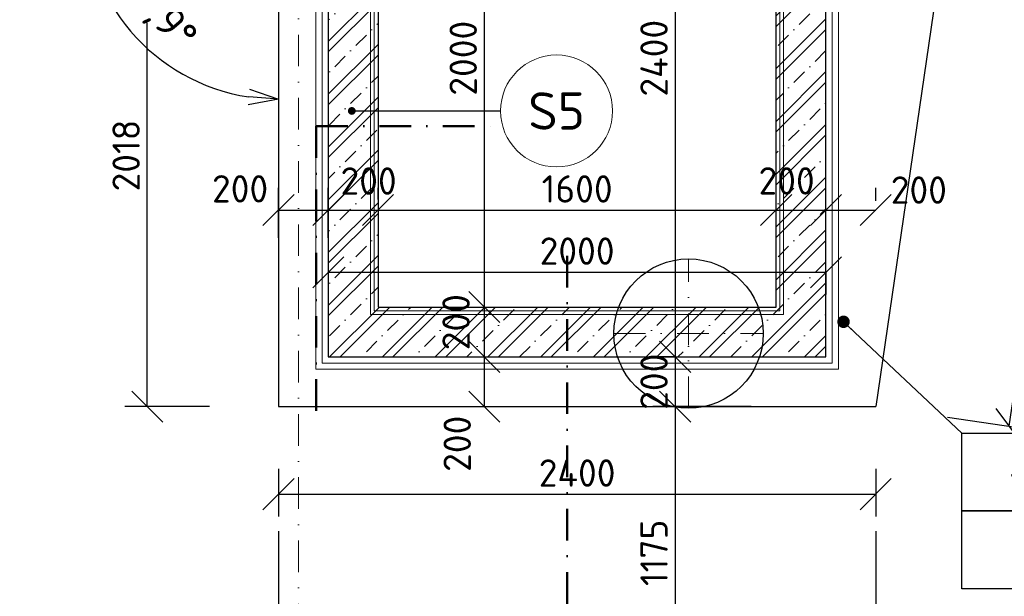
# Model space of a CAD drawing. Header units: millimetres. Extents: x -118752 to 407724, y -73278 to 155058.
# Tile 215 of 256: x 223636 to 227594, y -42094 to -39777. Entities that reach past the tile are written whole.
import ezdxf
from ezdxf.enums import TextEntityAlignment as Align

# ---------------------------------------------------------------- set-up
doc = ezdxf.new("R2010")
doc.units = ezdxf.units.MM
doc.header["$LTSCALE"] = 10
doc.linetypes.add('DASHDOT', pattern=[25.4, 12.7, -6.35, 0, -6.35])
for name, color, linetype, lineweight in [('CKBUBLINY', 1, 'Continuous', 18), ('CKBUBLINY_POPIS', 3, 'Continuous', 25), ('CKIZOLACE', 1, 'Continuous', 18), ('CKKOTY', 3, 'Continuous', 25), ('CKKOTY_VYS', 3, 'Continuous', 25), ('CKRASTR', 7, 'DASHDOT', 15), ('CKREZY_OZNACENI', 4, 'DASHDOT', 50), ('srafy', 7, 'Continuous', 18), ('základy', 5, 'Continuous', 30)]:
    doc.layers.add(name, color=color, linetype=linetype, lineweight=lineweight)
doc.layers.add('PILOTY', color=2, linetype='Continuous')
doc.styles.get("Standard").update_dxf_attribs({"font": 'isocpeur.ttf'})
doc.linetypes.add('IZOLACE_mPVC_2', pattern='A,0,[245,CADKON.SHX,S=1,R=0,X=0,Y=0],-20', length=20)
doc.linetypes.add('IZOLACE_PROTIOTRESOVA', pattern='A,0.001,[219,CADKON.SHX,S=1,R=0,X=0,Y=0],-1,[219,CADKON.SHX,S=1,R=180,X=1,Y=0],-1', length=2.001)
doc.dimstyles.new('CADKON', dxfattribs={"dimscale": 50, "dimtxt": 2.2, "dimasz": 2.5, "dimexe": 1.8, "dimexo": 5, "dimgap": 0.6, "dimtad": 1, "dimrnd": 1, "dimtxsty": 'Standard', "dimblk1": 'OBLIQUE', "dimblk2": 'OBLIQUE', "dimsah": 1, "dimcen": 2.5, "dimadec": 1, "dimazin": 2, "dimtfac": 1, "dimtdec": 4, "dimtix": 1, "dimtmove": 2, "dimatfit": 3, "dimldrblk": 'OPEN30', "dimfxl": 5, "dimfxlon": 1, "dimtolj": 1, "dimarcsym": 0})
doc.dimstyles.new('CADKON$2', dxfattribs={"dimscale": 100, "dimtxt": 2.5, "dimasz": 2.5, "dimexe": 1.8, "dimexo": 5, "dimgap": 0.6, "dimtad": 1, "dimrnd": 1, "dimtxsty": 'Standard', "dimblk1": 'OPEN30', "dimblk2": 'OPEN30', "dimsah": 1, "dimcen": 2.5, "dimadec": 1, "dimazin": 2, "dimtfac": 1, "dimtdec": 4, "dimtix": 1, "dimtmove": 0, "dimatfit": 3, "dimldrblk": 'OPEN30', "dimfxl": 5, "dimfxlon": 1, "dimtfill": 1, "dimtolj": 1, "dimarcsym": 0})

# ---------------------------------------------------------------- blocks, each defined once
blk = doc.blocks.new('_OBLIQUE')
at = {"color": 0, "linetype": 'ByBlock'}
blk.add_line((-0.5, -0.5), (0.5, 0.5), dxfattribs=at)
blk = doc.blocks.new('*D8367')
at = {"layer": 'CKKOTY', "color": 0, "lineweight": -2}
for p, q in [((224676.707947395, -41831.56233738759), (224676.707947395, -43767.45874166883)), ((227076.707947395, -41831.56233738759), (227076.707947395, -43767.45874166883)), ((224676.707947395, -43677.45874166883), (227076.707947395, -43677.45874166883))]:
    blk.add_line(p, q, dxfattribs=at)
at = {"layer": 'Defpoints', "color": 0}
for p in [(224676.707947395, -41331.56233738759), (227076.707947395, -41331.56233738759), (227076.707947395, -43677.45874166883)]:
    blk.add_point(p, dxfattribs=at)
at = {"layer": 'CKKOTY', "color": 0, "lineweight": -2, "xscale": 125, "yscale": 125, "zscale": 125, "rotation": 180}
blk.add_blockref('_OBLIQUE', (224676.707947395, -43677.45874166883), dxfattribs=at)
at = {"layer": 'CKKOTY', "color": 0, "lineweight": -2, "xscale": 125, "yscale": 125, "zscale": 125}
blk.add_blockref('_OBLIQUE', (227076.707947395, -43677.45874166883), dxfattribs=at)
at = {"layer": 'CKKOTY', "color": 0, "insert": (225876.707947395, -43592.45874166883), "char_height": 110, "attachment_point": 5}
blk.add_mtext('\\A1;2400', dxfattribs=at)
blk = doc.blocks.new('_Open30')
at = {"color": 0, "lineweight": -2}
for p, q in [((-1, 0.26794919), (0, 0)), ((0, 0), (-1, -0.26794919)), ((0, 0), (-1, 0))]:
    blk.add_line(p, q, dxfattribs=at)
blk = doc.blocks.new('*D8368')
at = {"layer": 'CKKOTY', "color": 0, "lineweight": -2}
for p, q in [((227076.707947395, -41831.56233738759), (227076.707947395, -43767.45874166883)), ((230756.707947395, -43177.55264486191), (230756.707947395, -43767.45874166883)), ((227076.707947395, -43677.45874166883), (230756.707947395, -43677.45874166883))]:
    blk.add_line(p, q, dxfattribs=at)
at = {"layer": 'Defpoints', "color": 0}
for p in [(227076.707947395, -41331.56233738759), (230756.707947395, -42677.55264486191), (230756.707947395, -43677.45874166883)]:
    blk.add_point(p, dxfattribs=at)
at = {"layer": 'CKKOTY', "color": 0, "lineweight": -2, "xscale": 125, "yscale": 125, "zscale": 125, "rotation": 180}
blk.add_blockref('_OBLIQUE', (227076.707947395, -43677.45874166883), dxfattribs=at)
at = {"layer": 'CKKOTY', "color": 0, "lineweight": -2, "xscale": 125, "yscale": 125, "zscale": 125}
blk.add_blockref('_OBLIQUE', (230756.707947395, -43677.45874166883), dxfattribs=at)
at = {"layer": 'CKKOTY', "color": 0, "insert": (228916.707947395, -43592.45874166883), "char_height": 110, "attachment_point": 5}
blk.add_mtext('\\A1;3680', dxfattribs=at)
blk = doc.blocks.new('*D8372')
at = {"layer": 'CKKOTY', "color": 0, "lineweight": -2}
for p, q in [((226076.707947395, -38731.56233738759), (226180.8257833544, -38731.56233738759)), ((226270.8257833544, -38731.56233738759), (226270.8257833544, -41131.56233738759)), ((226076.707947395, -41131.56233738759), (226180.8257833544, -41131.56233738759))]:
    blk.add_line(p, q, dxfattribs=at)
at = {"layer": 'Defpoints', "color": 0}
for p in [(226576.707947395, -38731.56233738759), (226270.8257833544, -41131.56233738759), (226576.707947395, -41131.56233738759)]:
    blk.add_point(p, dxfattribs=at)
at = {"layer": 'CKKOTY', "color": 0, "lineweight": -2, "xscale": 125, "yscale": 125, "zscale": 125}
for p, rotation in [((226270.8257833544, -38731.56233738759), 90), ((226270.8257833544, -41131.56233738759), 270)]:
    blk.add_blockref('_OBLIQUE', p, dxfattribs=dict(at, rotation=rotation))
at = {"layer": 'CKKOTY', "color": 0, "insert": (226185.8257833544, -39931.56233738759), "char_height": 110, "attachment_point": 5, "rotation": 90}
blk.add_mtext('\\A1;2400', dxfattribs=at)
blk = doc.blocks.new('*D8374')
at = {"layer": 'CKKOTY', "color": 0, "lineweight": -2}
for p, q in [((226576.707947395, -41331.56233738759), (226180.8257833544, -41331.56233738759)), ((226270.8257833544, -41331.56233738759), (226270.8257833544, -42506.56233738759)), ((223536.707947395, -42506.56233738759), (226360.8257833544, -42506.56233738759))]:
    blk.add_line(p, q, dxfattribs=at)
at = {"layer": 'Defpoints', "color": 0}
for p in [(227076.707947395, -41331.56233738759), (223036.707947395, -42506.56233738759), (226270.8257833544, -42506.56233738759)]:
    blk.add_point(p, dxfattribs=at)
at = {"layer": 'CKKOTY', "color": 0, "lineweight": -2, "xscale": 125, "yscale": 125, "zscale": 125}
for p, rotation in [((226270.8257833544, -41331.56233738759), 90), ((226270.8257833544, -42506.56233738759), 270)]:
    blk.add_blockref('_OBLIQUE', p, dxfattribs=dict(at, rotation=rotation))
at = {"layer": 'CKKOTY', "color": 0, "insert": (226185.8257833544, -41919.06233738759), "char_height": 110, "attachment_point": 5, "rotation": 90}
blk.add_mtext('\\A1;1175', dxfattribs=at)
blk = doc.blocks.new('*D8376')
at = {"layer": 'CKKOTY', "color": 0, "lineweight": -2}
for p, q in [((224676.707947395, -41831.56233738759), (224676.707947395, -43767.45874166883)), ((223036.707947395, -43506.56233738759), (223036.707947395, -43767.45874166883)), ((224676.707947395, -43677.45874166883), (223036.707947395, -43677.45874166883))]:
    blk.add_line(p, q, dxfattribs=at)
at = {"layer": 'Defpoints', "color": 0}
for p in [(224676.707947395, -41331.56233738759), (223036.707947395, -43006.56233738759), (223036.707947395, -43677.45874166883)]:
    blk.add_point(p, dxfattribs=at)
at = {"layer": 'CKKOTY', "color": 0, "lineweight": -2, "xscale": 125, "yscale": 125, "zscale": 125, "rotation": 180}
blk.add_blockref('_OBLIQUE', (223036.707947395, -43677.45874166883), dxfattribs=at)
at = {"layer": 'CKKOTY', "color": 0, "lineweight": -2, "xscale": 125, "yscale": 125, "zscale": 125}
blk.add_blockref('_OBLIQUE', (224676.707947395, -43677.45874166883), dxfattribs=at)
at = {"layer": 'CKKOTY', "color": 0, "insert": (223856.707947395, -43592.45874166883), "char_height": 110, "attachment_point": 5}
blk.add_mtext('\\A1;1640', dxfattribs=at)
blk = doc.blocks.new('AB2DFOUND_HEAD')
blk.add_lwpolyline([(-2.999999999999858, 7.105427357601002e-15), (-2.999999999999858, 2.500000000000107), (3.000000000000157, 2.500000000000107), (3.000000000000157, 7.105427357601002e-15), (-2.999999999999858, 7.105427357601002e-15)])
blk = doc.blocks.new('AB2DFOUND_FOOT')
blk.add_lwpolyline([(-2.999999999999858, -2.49999999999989), (-2.999999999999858, 7.105427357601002e-15), (3.000000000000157, 7.105427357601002e-15), (3.000000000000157, -2.49999999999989), (-2.999999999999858, -2.49999999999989)])
blk = doc.blocks.new('*D10421')
at = {"layer": 'CKKOTY', "color": 0, "lineweight": -2}
for p, q in [((224676.707947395, -41581.56233738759), (224676.707947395, -41773.48789947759)), ((227076.707947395, -41581.56233738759), (227076.707947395, -41773.48789947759)), ((224676.707947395, -41683.48789947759), (227076.707947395, -41683.48789947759))]:
    blk.add_line(p, q, dxfattribs=at)
at = {"layer": 'Defpoints', "color": 0}
for p in [(224676.707947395, -41331.56233738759), (227076.707947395, -41331.56233738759), (227076.707947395, -41683.48789947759)]:
    blk.add_point(p, dxfattribs=at)
at = {"layer": 'CKKOTY', "color": 0, "lineweight": -2, "xscale": 125, "yscale": 125, "zscale": 125, "rotation": 180}
blk.add_blockref('_OBLIQUE', (224676.707947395, -41683.48789947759), dxfattribs=at)
at = {"layer": 'CKKOTY', "color": 0, "lineweight": -2, "xscale": 125, "yscale": 125, "zscale": 125}
blk.add_blockref('_OBLIQUE', (227076.707947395, -41683.48789947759), dxfattribs=at)
at = {"layer": 'CKKOTY', "color": 0, "insert": (225876.707947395, -41598.48789947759), "char_height": 110, "attachment_point": 5}
blk.add_mtext('\\A1;2400', dxfattribs=at)
blk = doc.blocks.new('*D10422')
at = {"layer": 'CKKOTY', "color": 0, "lineweight": -2}
for p, q in [((224676.707947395, -40653.79635581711), (224676.707947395, -40451.73582554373)), ((224876.707947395, -40653.79635581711), (224876.707947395, -40451.73582554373)), ((224676.707947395, -40541.73582554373), (224876.707947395, -40541.73582554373))]:
    blk.add_line(p, q, dxfattribs=at)
at = {"layer": 'Defpoints', "color": 0}
for p in [(224876.707947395, -40541.73582554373), (224676.707947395, -40903.79635581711), (224876.707947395, -40903.79635581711)]:
    blk.add_point(p, dxfattribs=at)
at = {"layer": 'CKKOTY', "color": 0, "lineweight": -2, "xscale": 125, "yscale": 125, "zscale": 125, "rotation": 180}
blk.add_blockref('_OBLIQUE', (224676.707947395, -40541.73582554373), dxfattribs=at)
at = {"layer": 'CKKOTY', "color": 0, "lineweight": -2, "xscale": 125, "yscale": 125, "zscale": 125}
blk.add_blockref('_OBLIQUE', (224876.707947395, -40541.73582554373), dxfattribs=at)
at = {"layer": 'CKKOTY', "color": 0, "insert": (224522.1608837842, -40456.40566147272), "char_height": 110, "attachment_point": 5}
blk.add_mtext('\\A1;200', dxfattribs=at)
blk = doc.blocks.new('*D10423')
at = {"layer": 'CKKOTY', "color": 0, "lineweight": -2}
for p, q in [((224876.707947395, -40653.79635581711), (224876.707947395, -40451.73582554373)), ((225076.707947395, -40498.71962491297), (225076.707947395, -40451.73582554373)), ((224876.707947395, -40541.73582554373), (225076.707947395, -40541.73582554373))]:
    blk.add_line(p, q, dxfattribs=at)
at = {"layer": 'Defpoints', "color": 0}
for p in [(225076.707947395, -40541.73582554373), (225076.707947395, -40748.71962491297), (224876.707947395, -40903.79635581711)]:
    blk.add_point(p, dxfattribs=at)
at = {"layer": 'CKKOTY', "color": 0, "lineweight": -2, "xscale": 125, "yscale": 125, "zscale": 125, "rotation": 180}
blk.add_blockref('_OBLIQUE', (224876.707947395, -40541.73582554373), dxfattribs=at)
at = {"layer": 'CKKOTY', "color": 0, "lineweight": -2, "xscale": 125, "yscale": 125, "zscale": 125}
blk.add_blockref('_OBLIQUE', (225076.707947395, -40541.73582554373), dxfattribs=at)
at = {"layer": 'CKKOTY', "color": 0, "insert": (225038.6214276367, -40425.01855659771), "char_height": 110, "attachment_point": 5}
blk.add_mtext('\\A1;200', dxfattribs=at)
blk = doc.blocks.new('*D10424')
at = {"layer": 'CKKOTY', "color": 0, "lineweight": -2}
for p, q in [((225076.707947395, -40498.71962491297), (225076.707947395, -40451.73582554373)), ((226676.707947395, -40504.37454967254), (226676.707947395, -40451.73582554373)), ((225076.707947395, -40541.73582554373), (226676.707947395, -40541.73582554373))]:
    blk.add_line(p, q, dxfattribs=at)
at = {"layer": 'Defpoints', "color": 0}
for p in [(226676.707947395, -40541.73582554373), (225076.707947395, -40748.71962491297), (226676.707947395, -40754.37454967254)]:
    blk.add_point(p, dxfattribs=at)
at = {"layer": 'CKKOTY', "color": 0, "lineweight": -2, "xscale": 125, "yscale": 125, "zscale": 125, "rotation": 180}
blk.add_blockref('_OBLIQUE', (225076.707947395, -40541.73582554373), dxfattribs=at)
at = {"layer": 'CKKOTY', "color": 0, "lineweight": -2, "xscale": 125, "yscale": 125, "zscale": 125}
blk.add_blockref('_OBLIQUE', (226676.707947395, -40541.73582554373), dxfattribs=at)
at = {"layer": 'CKKOTY', "color": 0, "insert": (225876.707947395, -40456.73582554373), "char_height": 110, "attachment_point": 5}
blk.add_mtext('\\A1;1600', dxfattribs=at)
blk = doc.blocks.new('*D10425')
at = {"layer": 'CKKOTY', "color": 0, "lineweight": -2}
for p, q in [((226676.707947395, -40504.37454967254), (226676.707947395, -40451.73582554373)), ((226876.707947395, -40504.37454967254), (226876.707947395, -40451.73582554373)), ((226676.707947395, -40541.73582554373), (226876.707947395, -40541.73582554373))]:
    blk.add_line(p, q, dxfattribs=at)
at = {"layer": 'Defpoints', "color": 0}
for p in [(226876.707947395, -40541.73582554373), (226676.707947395, -40754.37454967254), (226876.707947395, -40754.37454967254)]:
    blk.add_point(p, dxfattribs=at)
at = {"layer": 'CKKOTY', "color": 0, "lineweight": -2, "xscale": 125, "yscale": 125, "zscale": 125, "rotation": 180}
blk.add_blockref('_OBLIQUE', (226676.707947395, -40541.73582554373), dxfattribs=at)
at = {"layer": 'CKKOTY', "color": 0, "lineweight": -2, "xscale": 125, "yscale": 125, "zscale": 125}
blk.add_blockref('_OBLIQUE', (226876.707947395, -40541.73582554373), dxfattribs=at)
at = {"layer": 'CKKOTY', "color": 0, "insert": (226718.6287937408, -40424.48230505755), "char_height": 110, "attachment_point": 5}
blk.add_mtext('\\A1;200', dxfattribs=at)
blk = doc.blocks.new('*D10426')
at = {"layer": 'CKKOTY', "color": 0, "lineweight": -2}
for p, q in [((226876.707947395, -40504.37454967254), (226876.707947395, -40451.73582554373)), ((227076.707947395, -40504.37454967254), (227076.707947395, -40451.73582554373)), ((226876.707947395, -40541.73582554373), (227076.707947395, -40541.73582554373))]:
    blk.add_line(p, q, dxfattribs=at)
at = {"layer": 'Defpoints', "color": 0}
for p in [(227076.707947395, -40541.73582554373), (226876.707947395, -40754.37454967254), (227076.707947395, -40754.37454967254)]:
    blk.add_point(p, dxfattribs=at)
at = {"layer": 'CKKOTY', "color": 0, "lineweight": -2, "xscale": 125, "yscale": 125, "zscale": 125, "rotation": 180}
blk.add_blockref('_OBLIQUE', (226876.707947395, -40541.73582554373), dxfattribs=at)
at = {"layer": 'CKKOTY', "color": 0, "lineweight": -2, "xscale": 125, "yscale": 125, "zscale": 125}
blk.add_blockref('_OBLIQUE', (227076.707947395, -40541.73582554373), dxfattribs=at)
at = {"layer": 'CKKOTY', "color": 0, "insert": (227249.990589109, -40461.27792992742), "char_height": 110, "attachment_point": 5}
blk.add_mtext('\\A1;200', dxfattribs=at)
blk = doc.blocks.new('*D10427')
at = {"layer": 'CKKOTY', "color": 0, "lineweight": -2}
for p, q in [((225314.2257279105, -41131.56233738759), (225593.9375450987, -41131.56233738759)), ((225503.9375450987, -41331.56233738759), (225503.9375450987, -41131.56233738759)), ((225253.9375450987, -41331.56233738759), (225593.9375450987, -41331.56233738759))]:
    blk.add_line(p, q, dxfattribs=at)
at = {"layer": 'Defpoints', "color": 0}
for p in [(225064.2257279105, -41131.56233738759), (225503.9375450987, -41131.56233738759), (224976.707947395, -41331.56233738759)]:
    blk.add_point(p, dxfattribs=at)
at = {"layer": 'CKKOTY', "color": 0, "lineweight": -2, "xscale": 125, "yscale": 125, "zscale": 125}
for p, rotation in [((225503.9375450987, -41131.56233738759), 90), ((225503.9375450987, -41331.56233738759), 270)]:
    blk.add_blockref('_OBLIQUE', p, dxfattribs=dict(at, rotation=rotation))
at = {"layer": 'CKKOTY', "color": 0, "insert": (225394.8867046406, -41480.9251523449), "char_height": 110, "attachment_point": 5, "rotation": 90}
blk.add_mtext('\\A1;200', dxfattribs=at)
blk = doc.blocks.new('*D10428')
at = {"layer": 'CKKOTY', "color": 0, "lineweight": -2}
for p, q in [((225326.707947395, -40931.56233738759), (225593.9375450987, -40931.56233738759)), ((225503.9375450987, -41131.56233738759), (225503.9375450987, -40931.56233738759)), ((225314.2257279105, -41131.56233738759), (225593.9375450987, -41131.56233738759))]:
    blk.add_line(p, q, dxfattribs=at)
at = {"layer": 'Defpoints', "color": 0}
for p in [(225076.707947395, -40931.56233738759), (225503.9375450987, -40931.56233738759), (225064.2257279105, -41131.56233738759)]:
    blk.add_point(p, dxfattribs=at)
at = {"layer": 'CKKOTY', "color": 0, "lineweight": -2, "xscale": 125, "yscale": 125, "zscale": 125}
for p, rotation in [((225503.9375450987, -40931.56233738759), 90), ((225503.9375450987, -41131.56233738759), 270)]:
    blk.add_blockref('_OBLIQUE', p, dxfattribs=dict(at, rotation=rotation))
at = {"layer": 'CKKOTY', "color": 0, "insert": (225390.1814380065, -40992.20132515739), "char_height": 110, "attachment_point": 5, "rotation": 90}
blk.add_mtext('\\A1;200', dxfattribs=at)
blk = doc.blocks.new('*D10429')
at = {"layer": 'CKKOTY', "color": 0, "lineweight": -2}
for p, q in [((225326.707947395, -38931.56233738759), (225593.9375450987, -38931.56233738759)), ((225503.9375450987, -40931.56233738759), (225503.9375450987, -38931.56233738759)), ((225326.707947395, -40931.56233738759), (225593.9375450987, -40931.56233738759))]:
    blk.add_line(p, q, dxfattribs=at)
at = {"layer": 'Defpoints', "color": 0}
for p in [(225076.707947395, -38931.56233738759), (225503.9375450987, -38931.56233738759), (225076.707947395, -40931.56233738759)]:
    blk.add_point(p, dxfattribs=at)
at = {"layer": 'CKKOTY', "color": 0, "lineweight": -2, "xscale": 125, "yscale": 125, "zscale": 125}
for p, rotation in [((225503.9375450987, -38931.56233738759), 90), ((225503.9375450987, -40931.56233738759), 270)]:
    blk.add_blockref('_OBLIQUE', p, dxfattribs=dict(at, rotation=rotation))
at = {"layer": 'CKKOTY', "color": 0, "insert": (225418.9375450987, -39931.56233738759), "char_height": 110, "attachment_point": 5, "rotation": 90}
blk.add_mtext('\\A1;2000', dxfattribs=at)
blk = doc.blocks.new('*D10436')
at = {"layer": 'CKKOTY', "color": 0, "lineweight": -2}
for p, q in [((224876.707947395, -40791.5769996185), (226876.707947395, -40791.5769996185)), ((224876.707947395, -40791.73582554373), (224876.707947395, -40881.5769996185)), ((226876.707947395, -40791.73582554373), (226876.707947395, -40881.5769996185))]:
    blk.add_line(p, q, dxfattribs=at)
at = {"layer": 'Defpoints', "color": 0}
for p in [(224876.707947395, -40541.73582554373), (226876.707947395, -40541.73582554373), (226876.707947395, -40791.5769996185)]:
    blk.add_point(p, dxfattribs=at)
at = {"layer": 'CKKOTY', "color": 0, "lineweight": -2, "xscale": 125, "yscale": 125, "zscale": 125, "rotation": 180}
blk.add_blockref('_OBLIQUE', (224876.707947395, -40791.5769996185), dxfattribs=at)
at = {"layer": 'CKKOTY', "color": 0, "lineweight": -2, "xscale": 125, "yscale": 125, "zscale": 125}
blk.add_blockref('_OBLIQUE', (226876.707947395, -40791.5769996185), dxfattribs=at)
at = {"layer": 'CKKOTY', "color": 0, "insert": (225876.707947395, -40706.5769996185), "char_height": 110, "attachment_point": 5}
blk.add_mtext('\\A1;2000', dxfattribs=at)
blk = doc.blocks.new('*D10437')
at = {"layer": 'CKKOTY', "color": 0, "lineweight": -2}
for p, q in [((226267.9150395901, -41131.56233738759), (226180.8257833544, -41131.56233738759)), ((226270.8257833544, -41131.56233738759), (226270.8257833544, -41331.56233738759)), ((226267.9150395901, -41331.56233738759), (226180.8257833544, -41331.56233738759))]:
    blk.add_line(p, q, dxfattribs=at)
at = {"layer": 'Defpoints', "color": 0}
for p in [(226517.9150395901, -41131.56233738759), (226270.8257833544, -41331.56233738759), (226517.9150395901, -41331.56233738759)]:
    blk.add_point(p, dxfattribs=at)
at = {"layer": 'CKKOTY', "color": 0, "lineweight": -2, "xscale": 125, "yscale": 125, "zscale": 125}
for p, rotation in [((226270.8257833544, -41131.56233738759), 270), ((226270.8257833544, -41331.56233738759), 90)]:
    blk.add_blockref('_OBLIQUE', p, dxfattribs=dict(at, rotation=rotation))
at = {"layer": 'CKKOTY', "color": 0, "insert": (226185.8257833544, -41231.56233738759), "char_height": 110, "attachment_point": 5, "rotation": 90}
blk.add_mtext('\\A1;200', dxfattribs=at)
blk = doc.blocks.new('*D10443')
at = {"layer": 'CKKOTY', "color": 0, "lineweight": -2}
for p, q in [((224399.2032825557, -39313.75565173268), (224059.2032825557, -39313.75565173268)), ((224149.2032825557, -41331.56233738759), (224149.2032825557, -39313.75565173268)), ((224399.2032825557, -41331.56233738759), (224059.2032825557, -41331.56233738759))]:
    blk.add_line(p, q, dxfattribs=at)
at = {"layer": 'Defpoints', "color": 0}
for p in [(224149.2032825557, -39313.75565173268), (224676.707947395, -39313.75565173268), (224676.707947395, -41331.56233738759)]:
    blk.add_point(p, dxfattribs=at)
at = {"layer": 'CKKOTY', "color": 0, "lineweight": -2, "xscale": 125, "yscale": 125, "zscale": 125}
for p, rotation in [((224149.2032825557, -39313.75565173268), 90), ((224149.2032825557, -41331.56233738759), 270)]:
    blk.add_blockref('_OBLIQUE', p, dxfattribs=dict(at, rotation=rotation))
at = {"layer": 'CKKOTY', "color": 0, "insert": (224064.2032825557, -40322.65899456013), "char_height": 110, "attachment_point": 5, "rotation": 90}
blk.add_mtext('\\A1;2018', dxfattribs=at)
blk = doc.blocks.new('*D10462')
at = {"layer": 'CKKOTY', "color": 0, "lineweight": -2}
blk.add_arc((224676.707947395, -39313.75565173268), 782.7448877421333, 179.9290958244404, 261.2075510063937, dxfattribs=at)
at = {"layer": 'Defpoints', "color": 0}
for p in [(223546.5807097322, -39137.52293892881), (224676.707947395, -39313.75565173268), (224676.707947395, -39313.75565173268), (223962.1420109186, -39633.26321301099), (224676.707947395, -41331.56233738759)]:
    blk.add_point(p, dxfattribs=at)
at = {"layer": 'CKKOTY', "color": 0, "lineweight": -2, "xscale": 120, "yscale": 120, "zscale": 120}
for p, rotation in [((223903.3101156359, -39193.15153440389), 85.5328713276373), ((224676.707947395, -40096.50053947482), 355.6037755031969)]:
    blk.add_blockref('_Open30', p, dxfattribs=dict(at, rotation=rotation))
at = {"layer": 'CKKOTY', "color": 0, "insert": (224182.3819713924, -39736.97041798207), "char_height": 120, "attachment_point": 5, "rotation": 310.5683234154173, "bg_fill": 3, "box_fill_scale": 1.1, "bg_fill_color": 256, "bg_fill_true_color": 13158600, "bg_fill_transparency": 0}
blk.add_mtext('\\A1;98,9%%d', dxfattribs=at)
blk = doc.blocks.new('*D10463')
at = {"layer": 'CKKOTY', "color": 0, "lineweight": -2}
for p, q in [((227836.3431775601, -38184.75027332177), (228172.6950661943, -38234.42327415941)), ((227612.6397168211, -41410.7096237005), (228083.6607427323, -38221.27453864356)), ((227365.3221516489, -41374.18535837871), (227701.6740402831, -41423.85835921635))]:
    blk.add_line(p, q, dxfattribs=at)
at = {"layer": 'Defpoints', "color": 0}
for p in [(227547.7289733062, -38142.12725233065), (228083.6607427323, -38221.27453864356), (227076.707947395, -41331.56233738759)]:
    blk.add_point(p, dxfattribs=at)
at = {"layer": 'CKKOTY', "color": 0, "lineweight": -2, "xscale": 125, "yscale": 125, "zscale": 125}
for p, rotation in [((228083.6607427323, -38221.27453864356), 81.59918726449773), ((227612.6397168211, -41410.7096237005), 261.5991872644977)]:
    blk.add_blockref('_OBLIQUE', p, dxfattribs=dict(at, rotation=rotation))
at = {"layer": 'CKKOTY', "color": 0, "insert": (227764.0622576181, -39803.57383096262), "char_height": 110, "attachment_point": 5, "rotation": 81.59918726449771}
blk.add_mtext('\\A1;3224', dxfattribs=at)
blk = doc.blocks.new('CK_BUBBLE_1_0_0')
at = {"color": 0, "linetype": 'ByBlock', "lineweight": -2}
blk.add_circle((-1.043609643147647e-14, -5.329070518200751e-15), 1, dxfattribs=at)

msp = doc.modelspace()

# ---------------------------------------------------------------- hatches: boundary and pattern name
at = {"layer": 'srafy'}
h = msp.add_hatch(dxfattribs=at)
h.set_pattern_fill('BETON-ZELEZOBETON', color=256, scale=30)
h.set_pattern_definition([(45, (0, 0), (-106.0660171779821, 106.0660171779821), []), (45, (42.42640686, 0), (-106.0660171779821, 106.0660171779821), []), (45, (127.2792204, 0), (-63.63961030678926, 148.492424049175), [60, -30, 0, -30])])
edge = h.paths.add_edge_path()
edge.add_line((224876.707947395, -39142.5266300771), (224876.707947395, -40205.15020345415))
edge.add_line((224876.707947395, -40205.15020345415), (225076.707947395, -40205.15020345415))
edge.add_line((225076.707947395, -40205.15020345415), (225076.707947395, -38931.56233738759))
edge.add_line((225076.707947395, -38931.56233738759), (226493.8652349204, -38931.56233738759))
edge.add_arc((226776.707947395, -38831.56233738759), 300, 180.0000000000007, 199.4712206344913, ccw=False)
edge.add_arc((226776.707947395, -38831.56233738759), 300, 171.136646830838, 180, ccw=False)
edge.add_line((226480.2903620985, -38785.3388030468), (226135.4381061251, -38731.56233738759))
edge.add_line((226135.4381061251, -38731.56233738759), (225476.707947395, -38731.56233738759))
edge.add_line((225476.707947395, -38731.56233738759), (225056.707947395, -38731.56233738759))
edge.add_line((225056.707947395, -38731.56233738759), (225056.707947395, -38816.56233738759))
edge.add_line((225056.707947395, -38816.56233738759), (224876.707947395, -38816.56233738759))
edge.add_line((224876.707947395, -38816.56233738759), (224876.707947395, -39142.5266300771))
h.paths.add_polyline_path([(224876.707947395, -40205.15020345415), (224876.707947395, -41131.56233738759), (225837.2753389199, -41131.56233738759), (225837.2753389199, -40931.56233738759), (225076.707947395, -40931.56233738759), (225076.707947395, -40205.15020345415)])
edge = h.paths.add_edge_path()
edge.add_arc((226324.4859728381, -41038.12432765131), 300, 159.1938909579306, 180, ccw=False)
edge.add_line((226044.0496302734, -40931.56233738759), (225837.2753389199, -40931.56233738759))
edge.add_line((225837.2753389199, -40931.56233738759), (225837.2753389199, -41131.56233738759))
edge.add_line((225837.2753389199, -41131.56233738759), (226039.4081968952, -41131.56233738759))
edge.add_arc((226324.4859728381, -41038.12432765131), 300, 179.9999999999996, 198.1472408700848, ccw=False)
edge = h.paths.add_edge_path()
edge.add_arc((226324.4859728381, -41038.12432765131), 300, 159.1938909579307, 180.0000000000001)
edge.add_line((226024.4859728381, -41038.1243276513), (226324.4859728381, -41038.1243276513))
edge.add_line((226324.4859728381, -41038.1243276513), (226324.4859728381, -40931.56233738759))
edge.add_line((226324.4859728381, -40931.56233738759), (226044.0496302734, -40931.56233738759))
edge = h.paths.add_edge_path()
edge.add_arc((226324.4859728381, -41038.12432765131), 300, 180, 198.1472408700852)
edge.add_line((226039.4081968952, -41131.56233738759), (226324.4859728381, -41131.56233738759))
edge.add_line((226324.4859728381, -41131.56233738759), (226324.4859728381, -41038.1243276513))
edge.add_line((226324.4859728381, -41038.1243276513), (226024.4859728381, -41038.1243276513))
edge = h.paths.add_edge_path()
edge.add_arc((226324.4859728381, -41038.12432765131), 300, 341.8527591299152, 360.0000000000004)
edge.add_line((226624.4859728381, -41038.1243276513), (226324.4859728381, -41038.1243276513))
edge.add_line((226324.4859728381, -41038.1243276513), (226324.4859728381, -41131.56233738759))
edge.add_line((226324.4859728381, -41131.56233738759), (226609.5637487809, -41131.56233738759))
edge = h.paths.add_edge_path()
edge.add_line((226324.4859728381, -40931.56233738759), (226324.4859728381, -41038.1243276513))
edge.add_line((226324.4859728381, -41038.1243276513), (226624.4859728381, -41038.1243276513))
edge.add_arc((226324.4859728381, -41038.12432765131), 300, 0, 20.80610904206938)
edge.add_line((226604.9223154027, -40931.56233738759), (226324.4859728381, -40931.56233738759))
edge = h.paths.add_edge_path()
edge.add_line((226676.707947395, -40931.56233738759), (226604.9223154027, -40931.56233738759))
edge.add_arc((226324.4859728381, -41038.12432765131), 300, -1.1368683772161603e-13, 20.80610904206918, ccw=False)
edge.add_arc((226324.4859728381, -41038.12432765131), 300, 341.8527591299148, 360, ccw=False)
edge.add_line((226609.5637487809, -41131.56233738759), (226876.707947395, -41131.56233738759))
edge.add_line((226876.707947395, -41131.56233738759), (226876.707947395, -39454.40781819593))
edge.add_line((226876.707947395, -39454.40781819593), (226876.707947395, -39114.4050498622))
edge.add_arc((226776.707947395, -38831.56233738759), 300, 270.0000000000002, 289.4712206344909, ccw=False)
edge.add_arc((226776.707947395, -38831.56233738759), 300, 263.69088369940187, 270, ccw=False)
edge.add_arc((226776.707947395, -38831.56233738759), 300, 250.5287793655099, 263.69088369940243, ccw=False)
edge.add_line((226676.707947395, -39114.4050498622), (226676.707947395, -40931.56233738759))
edge = h.paths.add_edge_path()
edge.add_line((226876.707947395, -38847.15639679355), (226776.707947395, -38831.56233738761))
edge.add_line((226776.707947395, -38831.56233738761), (226776.707947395, -39131.5623373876))
edge.add_arc((226776.707947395, -38831.56233738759), 300, 270, 289.4712206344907)
edge.add_line((226876.707947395, -39114.4050498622), (226876.707947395, -38847.15639679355))
edge = h.paths.add_edge_path()
edge.add_line((226776.707947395, -39131.5623373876), (226776.707947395, -38831.56233738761))
edge.add_line((226776.707947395, -38831.56233738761), (226743.7402099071, -39129.74538231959))
edge.add_arc((226776.707947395, -38831.56233738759), 300, 263.6908836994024, 270.0000000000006)
edge = h.paths.add_edge_path()
edge.add_line((226676.707947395, -38931.56233738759), (226676.707947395, -39114.4050498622))
edge.add_arc((226776.707947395, -38831.56233738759), 300, 250.5287793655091, 263.6908836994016)
edge.add_line((226743.7402099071, -39129.74538231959), (226776.707947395, -38831.56233738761))
edge.add_line((226776.707947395, -38831.56233738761), (226727.3050165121, -38823.85841499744))
edge.add_line((226727.3050165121, -38823.85841499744), (226476.707947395, -38831.56233738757))
edge.add_arc((226776.707947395, -38831.56233738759), 300, 180, 199.4712206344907)
edge.add_line((226493.8652349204, -38931.56233738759), (226676.707947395, -38931.56233738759))
edge = h.paths.add_edge_path()
edge.add_arc((226776.707947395, -38831.56233738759), 300, 171.1366468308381, 180.0000000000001)
edge.add_line((226476.707947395, -38831.56233738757), (226727.3050165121, -38823.85841499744))
edge.add_line((226727.3050165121, -38823.85841499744), (226480.2903620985, -38785.3388030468))
edge = h.paths.add_edge_path()
edge.add_line((226476.707947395, -38731.56233738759), (226135.4381061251, -38731.56233738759))
edge.add_line((226135.4381061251, -38731.56233738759), (226480.2903620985, -38785.3388030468))
edge.add_arc((226776.707947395, -38831.56233738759), 300, 160.5287793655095, 171.1366468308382, ccw=False)
edge.add_line((226493.8652349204, -38731.56233738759), (226476.707947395, -38731.56233738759))
edge = h.paths.add_edge_path()
edge.add_line((226727.3050165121, -38823.85841499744), (226776.707947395, -38822.33965683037))
edge.add_line((226776.707947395, -38822.33965683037), (226776.707947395, -38731.56233738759))
edge.add_line((226776.707947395, -38731.56233738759), (226493.8652349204, -38731.56233738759))
edge.add_arc((226776.707947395, -38831.56233738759), 300, 160.5287793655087, 171.1366468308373)
edge.add_line((226480.2903620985, -38785.3388030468), (226727.3050165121, -38823.85841499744))
h.paths.add_polyline_path([(226876.707947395, -38819.26542997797), (226876.707947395, -38731.56233738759), (226787.7641553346, -38731.56233738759), (226777.7311037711, -38822.30820268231), (226776.707947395, -38831.56233738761), (226876.707947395, -38847.15639679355)])
h.paths.add_polyline_path([(225056.707947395, -38816.56233738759), (225056.707947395, -38731.56233738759), (224876.707947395, -38731.56233738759), (224876.707947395, -38816.56233738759)])
h.paths.add_polyline_path([(225568.5788288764, -38807.64328228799), (225568.5788288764, -38565.64328228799), (225733.5788288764, -38565.64328228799), (225733.5788288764, -38807.64328228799)], flags=24)
h.paths.add_polyline_path([(225307.6814380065, -41124.20132515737), (225307.6814380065, -40860.20132515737), (225472.6814380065, -40860.20132515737), (225472.6814380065, -41124.20132515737)], flags=24)
h.paths.add_polyline_path([(224906.6214276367, -40342.51855659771), (225170.6214276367, -40342.51855659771), (225170.6214276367, -40507.51855659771), (224906.6214276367, -40507.51855659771)], flags=24)
h.paths.add_polyline_path([(226103.3257833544, -41363.56233738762), (226103.3257833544, -41099.56233738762), (226268.3257833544, -41099.56233738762), (226268.3257833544, -41363.56233738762)], flags=24)
h.paths.add_polyline_path([(226586.6287937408, -40341.98230505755), (226850.6287937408, -40341.98230505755), (226850.6287937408, -40506.98230505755), (226586.6287937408, -40506.98230505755)], flags=24)

# ---------------------------------------------------------------- linework, layer by layer
at = {"layer": 'CKIZOLACE'}
for p, q in [((224826.707947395, -38631.56233738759), (224826.707947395, -41181.56233738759)), ((226926.707947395, -41181.56233738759), (226926.707947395, -38631.56233738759)), ((225046.707947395, -38901.56233738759), (225046.707947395, -40961.56233738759)), ((226706.707947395, -40961.56233738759), (226706.707947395, -38901.56233738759)), ((225046.707947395, -40961.56233738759), (226706.707947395, -40961.56233738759)), ((224826.707947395, -41181.56233738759), (226926.707947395, -41181.56233738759))]:
    msp.add_line(p, q, dxfattribs=at)
at = {"layer": 'CKIZOLACE', "linetype": 'IZOLACE_PROTIOTRESOVA', "ltscale": 2.5}
msp.add_lwpolyline([(224851.707947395, -38631.56233738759), (224851.707947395, -41156.56233738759), (226901.707947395, -41156.56233738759), (226901.707947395, -38631.56233738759)], dxfattribs=at)
at = {"layer": 'CKIZOLACE', "linetype": 'IZOLACE_mPVC_2', "ltscale": 0.7500750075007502}
msp.add_lwpolyline([(225061.707947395, -38916.56233738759), (225061.707947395, -40946.56233738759), (226691.707947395, -40946.56233738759), (226691.707947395, -38916.56233738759), (225061.707947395, -38916.56233738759)], dxfattribs=at)
at = {"layer": 'CKRASTR'}
for p, q in [((224756.707947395, -49873.79087059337), (224756.707947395, -15481.56233738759)), ((226324.4859728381, -41338.12432765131), (226324.4859728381, -40738.12432765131)), ((226024.4859728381, -41038.1243276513), (226624.4859728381, -41038.1243276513))]:
    msp.add_line(p, q, dxfattribs=at)
at = {"layer": 'CKREZY_OZNACENI'}
for p, q in [((224828.5165302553, -40205.15020345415), (224828.5165302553, -41399.84444090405)), ((224828.5165302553, -40205.15020345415), (225578.5165302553, -40205.15020345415)), ((225837.2753389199, -40725.94487577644), (225837.2753389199, -42671.00224541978))]:
    msp.add_line(p, q, dxfattribs=at)
at = {"layer": 'PILOTY'}
msp.add_circle((226324.4859728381, -41038.12432765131), 300, dxfattribs=at)
at = {"layer": 'základy'}
for p, q in [((227471.4061753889, -38631.56233738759), (227076.707947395, -41331.56233738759)), ((224876.707947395, -38731.56233738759), (224876.707947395, -41131.56233738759)), ((226876.707947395, -41131.56233738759), (226876.707947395, -38731.56233738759)), ((225076.707947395, -38931.56233738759), (225076.707947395, -40931.56233738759)), ((226676.707947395, -40931.56233738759), (226676.707947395, -38931.56233738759)), ((224676.707947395, -39313.75565173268), (224676.707947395, -41331.56233738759)), ((225076.707947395, -40931.56233738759), (226676.707947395, -40931.56233738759)), ((224876.707947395, -41131.56233738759), (226876.707947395, -41131.56233738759)), ((224676.707947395, -41331.56233738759), (227076.707947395, -41331.56233738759))]:
    msp.add_line(p, q, dxfattribs=at)

# ---------------------------------------------------------------- block references
at = {"layer": 'CKBUBLINY'}
ref = msp.add_blockref('CK_BUBBLE_1_0_0', (225794.0550821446, -40143.42082313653), dxfattribs=dict(at, xscale=225, yscale=225, zscale=225))
ref.add_attrib('NUM1', 'S5', dxfattribs={"layer": 'CKBUBLINY_POPIS', "height": 150}).set_placement((225794.0550821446, -40143.42082313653), align=Align.MIDDLE_CENTER)
at = {"layer": 'CKKOTY_VYS'}
ref = msp.add_blockref('AB2DFOUND_HEAD', (227798.3799405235, -41750.85559079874), dxfattribs=dict(at, xscale=125, yscale=125, zscale=125))
ref.add_attrib('HEIGHT', '-1,850', dxfattribs={"height": 125, "width": 0.8}).set_placement((227798.3799405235, -41594.60559079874), align=Align.MIDDLE_CENTER)
ref = msp.add_blockref('AB2DFOUND_FOOT', (227798.3799405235, -41750.85559079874), dxfattribs=dict(at, xscale=125, yscale=125, zscale=125))
ref.add_attrib('HEIGHT', '-2,100', dxfattribs={"height": 125, "width": 0.8}).set_placement((227798.3799405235, -41907.10559079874), align=Align.MIDDLE_CENTER)

# ---------------------------------------------------------------- dimensions: what is measured, and where the dimension line sits
at = {"layer": 'CKKOTY'}
dim = msp.add_aligned_dim(p1=(227076.707947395, -41331.56233738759), p2=(227547.7289733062, -38142.12725233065), distance=-541.7445471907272, dimstyle='CADKON', dxfattribs=at)
dim.commit()
dim.dimension.update_dxf_attribs({"geometry": '*D10463', "text_midpoint": (227764.0622576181, -39803.57383096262)})
for base, p1, p2, override, picture, middle in [((226270.8257833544, -41131.56233738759), (226576.707947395, -38731.56233738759), (226576.707947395, -41131.56233738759), {"dimscale": 50, "dimexo": 10, "dimdec": 0, "dimrnd": 5, "dimfxl": 1, "dimfxlon": 0}, '*D8372', (226185.8257833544, -39931.56233738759)), ((225503.9375450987, -38931.56233738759), (225076.707947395, -40931.56233738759), (225076.707947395, -38931.56233738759), {"dimtmove": 2}, '*D10429', (225418.9375450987, -39931.56233738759)), ((226270.8257833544, -42506.56233738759), (227076.707947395, -41331.56233738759), (223036.707947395, -42506.56233738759), {"dimscale": 50, "dimexo": 10, "dimdec": 0, "dimrnd": 5, "dimtmove": 2, "dimfxl": 1, "dimfxlon": 0}, '*D8374', (226185.8257833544, -41919.06233738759))]:
    dim = msp.add_linear_dim(base=base, p1=p1, p2=p2, angle=90, dimstyle='CADKON', override=override, dxfattribs=at)
    dim.commit()
    dim.dimension.update_dxf_attribs({"geometry": picture, "text_midpoint": middle})
for base, p1, p2, picture, middle in [((224149.2032825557, -39313.75565173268), (224676.707947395, -41331.56233738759), (224676.707947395, -39313.75565173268), '*D10443', (224064.2032825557, -40322.65899456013)), ((226270.8257833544, -41331.56233738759), (226517.9150395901, -41131.56233738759), (226517.9150395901, -41331.56233738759), '*D10437', (226185.8257833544, -41231.56233738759))]:
    dim = msp.add_linear_dim(base=base, p1=p1, p2=p2, angle=90, dimstyle='CADKON', dxfattribs=at)
    dim.commit()
    dim.dimension.update_dxf_attribs({"geometry": picture, "text_midpoint": middle})
for base, p1, p2, picture, middle in [((225076.707947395, -40541.73582554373), (224876.707947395, -40903.79635581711), (225076.707947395, -40748.71962491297), '*D10423', (225038.6214276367, -40425.01855659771)), ((226876.707947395, -40541.73582554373), (226676.707947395, -40754.37454967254), (226876.707947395, -40754.37454967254), '*D10425', (226718.6287937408, -40424.48230505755)), ((227076.707947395, -40541.73582554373), (226876.707947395, -40754.37454967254), (227076.707947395, -40754.37454967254), '*D10426', (227249.990589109, -40461.27792992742))]:
    dim = msp.add_linear_dim(base=base, p1=p1, p2=p2, dimstyle='CADKON', override={"dimtmove": 2}, dxfattribs=at)
    dim.commit()
    dim.dimension.update_dxf_attribs({"geometry": picture, "text_midpoint": middle, "dimtype": 160})
dim = msp.add_linear_dim(base=(224876.707947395, -40541.73582554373), p1=(224676.707947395, -40903.79635581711), p2=(224876.707947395, -40903.79635581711), dimstyle='CADKON', dxfattribs=at)
dim.commit()
dim.dimension.update_dxf_attribs({"geometry": '*D10422', "text_midpoint": (224522.1608837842, -40456.40566147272), "dimtype": 160})
for base, p1, p2, override, picture, middle in [((226676.707947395, -40541.73582554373), (225076.707947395, -40748.71962491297), (226676.707947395, -40754.37454967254), {"dimtmove": 2}, '*D10424', (225876.707947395, -40456.73582554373)), ((223036.707947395, -43677.45874166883), (224676.707947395, -41331.56233738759), (223036.707947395, -43006.56233738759), {"dimscale": 50, "dimexo": 10, "dimdec": 0, "dimrnd": 5, "dimtmove": 2, "dimfxl": 1, "dimfxlon": 0}, '*D8376', (223856.707947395, -43592.45874166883)), ((227076.707947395, -43677.45874166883), (224676.707947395, -41331.56233738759), (227076.707947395, -41331.56233738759), {"dimscale": 50, "dimexo": 10, "dimdec": 0, "dimrnd": 5, "dimfxl": 1, "dimfxlon": 0}, '*D8367', (225876.707947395, -43592.45874166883)), ((230756.707947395, -43677.45874166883), (227076.707947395, -41331.56233738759), (230756.707947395, -42677.55264486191), {"dimscale": 50, "dimexo": 10, "dimdec": 0, "dimrnd": 5, "dimtmove": 2, "dimfxl": 1, "dimfxlon": 0}, '*D8368', (228916.707947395, -43592.45874166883))]:
    dim = msp.add_linear_dim(base=base, p1=p1, p2=p2, dimstyle='CADKON', override=override, dxfattribs=at)
    dim.commit()
    dim.dimension.update_dxf_attribs({"geometry": picture, "text_midpoint": middle})
for base, p1, p2, picture, middle in [((226876.707947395, -40791.5769996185), (224876.707947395, -40541.73582554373), (226876.707947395, -40541.73582554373), '*D10436', (225876.707947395, -40706.5769996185)), ((227076.707947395, -41683.48789947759), (224676.707947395, -41331.56233738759), (227076.707947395, -41331.56233738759), '*D10421', (225876.707947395, -41598.48789947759))]:
    dim = msp.add_linear_dim(base=base, p1=p1, p2=p2, dimstyle='CADKON', dxfattribs=at)
    dim.commit()
    dim.dimension.update_dxf_attribs({"geometry": picture, "text_midpoint": middle})
dim = msp.add_linear_dim(base=(225503.9375450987, -40931.56233738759), p1=(225064.2257279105, -41131.56233738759), p2=(225076.707947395, -40931.56233738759), angle=90, dimstyle='CADKON', override={"dimtmove": 2}, dxfattribs=at)
dim.commit()
dim.dimension.update_dxf_attribs({"geometry": '*D10428', "text_midpoint": (225390.1814380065, -40992.20132515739), "dimtype": 160})
dim = msp.add_linear_dim(base=(225503.9375450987, -41131.56233738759), p1=(224976.707947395, -41331.56233738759), p2=(225064.2257279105, -41131.56233738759), angle=90, dimstyle='CADKON', dxfattribs=at)
dim.commit()
dim.dimension.update_dxf_attribs({"geometry": '*D10427', "text_midpoint": (225394.8867046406, -41480.9251523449), "dimtype": 160})

# ---------------------------------------------------------------- leaders
at = {"layer": 'CKBUBLINY'}
msp.add_leader([(224971.1558546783, -40143.42082313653), (225569.0550821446, -40143.42082313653)], dimstyle='CADKON', override={"dimasz": 2.5, "dimldrblk": 'DotSmall'}, dxfattribs=at)
at = {"layer": 'CKKOTY_VYS'}
msp.add_leader([(226947.5080166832, -40990.73844203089), (227423.3799405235, -41438.35559079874)], dimstyle='CADKON', override={"dimscale": 50, "dimasz": 1, "dimldrblk": 'Dot'}, dxfattribs=at)

# ---------------------------------------------------------------- next in the draw order: dimensions: what is measured, and where the dimension line sits
at = {"layer": 'CKKOTY'}
dim = msp.add_angular_dim_2l(base=(223962.1420109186, -39633.26321301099), line1=((224676.707947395, -39313.75565173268), (223546.5807097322, -39137.52293892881)), line2=((224676.707947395, -39313.75565173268), (224676.707947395, -41331.56233738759)), dimstyle='CADKON$2', override={"dimtxt": 1.2, "dimasz": 1.2}, dxfattribs=at)
dim.commit()
dim.dimension.update_dxf_attribs({"geometry": '*D10462', "text_midpoint": (224182.3819713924, -39736.97041798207)})

doc.saveas('drawing.dxf')
